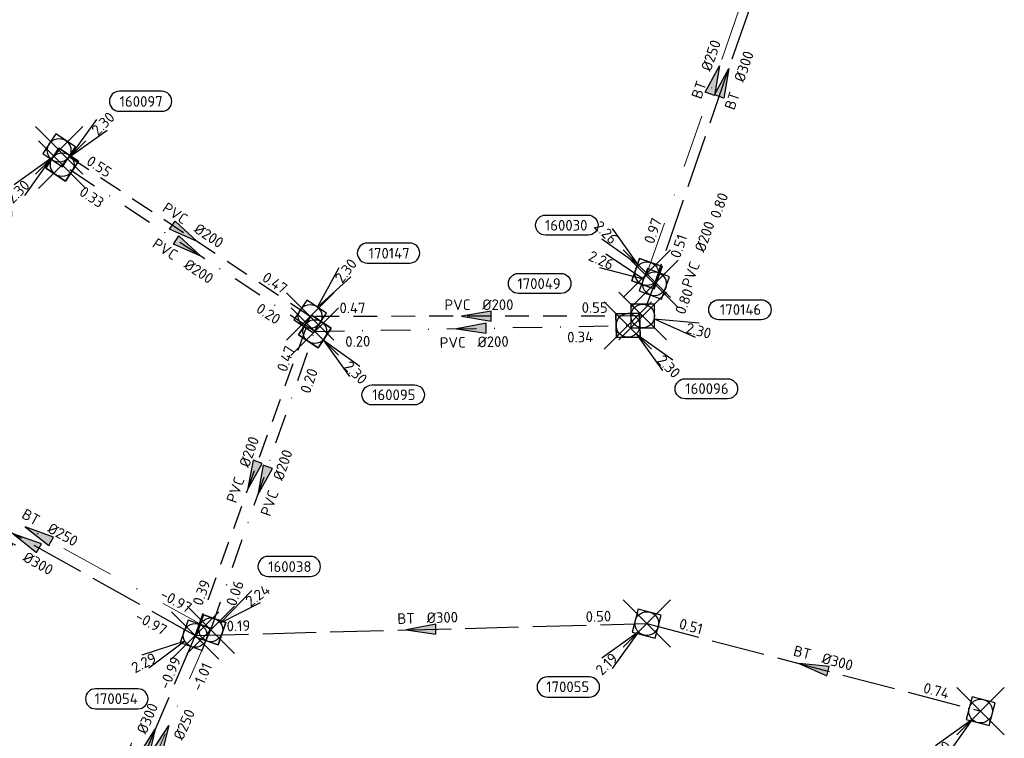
# Model space of a CAD drawing. Header units: metres. Extents: x 153343 to 157271, y 461673 to 467005.
# Tile 141 of 191: x 154023 to 154148, y 466376 to 466467. Entities that reach past the tile are written whole.
import ezdxf
from ezdxf.enums import TextEntityAlignment as Align

# ---------------------------------------------------------------- set-up
doc = ezdxf.new("R2010")
doc.units = ezdxf.units.M
doc.header["$LTSCALE"] = 0.75
doc.header["$PDMODE"] = 3
doc.header["$PDSIZE"] = 3
for name, pattern in [('RI-HWA_BETON', [11.4, 9, -2.4]), ('RI-HWA_PVC', [6.4, 4, -2.4]), ('RI-VWA_BETON', [19, 9, -5, 0, -5]), ('RI-VWA_PVC', [11, 5, -3, 0, -3])]:
    doc.linetypes.add(name, pattern=pattern)
doc.layers.get('0').update_dxf_attribs({"lineweight": 25})
doc.layers.get('defpoints').update_dxf_attribs({"lineweight": 25})
for name, color, linetype in [('B-OI-RI-HWA_PUTNUMMER-S @ 0.75', 151, 'Continuous'), ('B-OI-RI-HWA_TRANSPORTLEIDING_BETON_300-G', 151, 'RI-HWA_BETON'), ('B-OI-RI-HWA_TRANSPORTLEIDING_PVC_200-G', 151, 'RI-HWA_PVC'), ('B-OI-RI-VWA_PUTNUMMER-S @ 0.75', 33, 'Continuous'), ('B-OI-RI-VWA_TRANSPORTLEIDING_PVC_200-G', 33, 'RI-VWA_PVC')]:
    doc.layers.add(name, color=color, linetype=linetype)
for name, color, linetype, lineweight in [('B-OI-RI-HWA_RIOOLPUT_INSPECTIEPUT-S', 151, 'Continuous', 25), ('B-OI-RI-HWA_STROOMRICHTING-S @ 0.75', 151, 'Continuous', 25), ('B-OI-RI-VWA_RIOOLPUT_INSPECTIEPUT_BETON-S', 33, 'Continuous', 25), ('B-OI-RI-VWA_STROOMRICHTING-S @ 0.75', 33, 'Continuous', 25), ('B-OI-RI-VWA_TRANSPORTLEIDING_BETON_250-G', 33, 'RI-VWA_BETON', 18)]:
    doc.layers.add(name, color=color, linetype=linetype, lineweight=lineweight)
doc.layers.add('inspectieput', color=7, linetype='Continuous', plot=False)
doc.styles.add('NLCS-ISO', font='isocpeur.ttf')

# ---------------------------------------------------------------- blocks, each defined once
blk = doc.blocks.new('*U46')
at = {"ltscale": 0.1}
blk.add_hatch(color=256, dxfattribs=at).paths.add_polyline_path([(2.5, 0), (-2.5, -0.83), (-2.5, 0.83)])
at = {"ltscale": 0.1, "flags": 128}
blk.add_lwpolyline([(2.5, 0), (-2.5, -0.83), (-2.5, 0.83)], close=True, dxfattribs=at)
at = {"ltscale": 0.1, "style": 'NLCS-ISO'}
for tag, p in [('BOBL', (-16.06, 0)), ('MAT', (-1, 0.5))]:
    blk.add_attdef(tag, text='', height=1.8, dxfattribs=at).set_placement(p, align=Align.BOTTOM_RIGHT)
for tag, p in [('DIA', (1, 0.5)), ('BOBR', (15.12, 0))]:
    blk.add_attdef(tag, text='', height=1.8, dxfattribs=at).set_placement(p, align=Align.BOTTOM_LEFT)
at = {"layer": 'defpoints', "ltscale": 0.1, "style": 'NLCS-ISO', "flags": 1}
blk.add_attdef('JVA', text='', height=1.8, dxfattribs=at).set_placement((0, -1), align=Align.TOP_CENTER)
blk = doc.blocks.new('*U47')
at = {"ltscale": 0.1}
blk.add_hatch(color=256, dxfattribs=at).paths.add_polyline_path([(-2.5, 0), (2.5, -0.83), (2.5, 0.83)])
at = {"ltscale": 0.1, "flags": 128}
blk.add_lwpolyline([(-2.5, 0), (2.5, -0.83), (2.5, 0.83)], close=True, dxfattribs=at)
at = {"ltscale": 0.1, "style": 'NLCS-ISO'}
for tag, p in [('BOBL', (-18.72, 0)), ('MAT', (-1, 0.5))]:
    blk.add_attdef(tag, text='', height=1.8, dxfattribs=at).set_placement(p, align=Align.BOTTOM_RIGHT)
for tag, p in [('DIA', (1, 0.5)), ('BOBR', (17.77, 0))]:
    blk.add_attdef(tag, text='', height=1.8, dxfattribs=at).set_placement(p, align=Align.BOTTOM_LEFT)
at = {"layer": 'defpoints', "ltscale": 0.1, "style": 'NLCS-ISO', "flags": 1}
blk.add_attdef('JVA', text='', height=1.8, dxfattribs=at).set_placement((0, -1), align=Align.TOP_CENTER)
blk = doc.blocks.new('*U215')
at = {"ltscale": 0.1}
blk.add_hatch(color=256, dxfattribs=at).paths.add_polyline_path([(-2.5, 0), (2.5, -0.83), (2.5, 0.83)])
at = {"ltscale": 0.1, "flags": 128}
blk.add_lwpolyline([(-2.5, 0), (2.5, -0.83), (2.5, 0.83)], close=True, dxfattribs=at)
at = {"ltscale": 0.1, "style": 'NLCS-ISO'}
for tag, p in [('BOBL', (-19.78, 0)), ('MAT', (-1, 0.5))]:
    blk.add_attdef(tag, text='', height=1.8, dxfattribs=at).set_placement(p, align=Align.BOTTOM_RIGHT)
for tag, p in [('DIA', (1, 0.5)), ('BOBR', (18.84, 0))]:
    blk.add_attdef(tag, text='', height=1.8, dxfattribs=at).set_placement(p, align=Align.BOTTOM_LEFT)
at = {"layer": 'defpoints', "ltscale": 0.1, "style": 'NLCS-ISO', "flags": 1}
blk.add_attdef('JVA', text='', height=1.8, dxfattribs=at).set_placement((0, -1), align=Align.TOP_CENTER)
blk = doc.blocks.new('*U221')
at = {"ltscale": 0.1}
blk.add_hatch(color=256, dxfattribs=at).paths.add_polyline_path([(-2.5, 0), (2.5, -0.83), (2.5, 0.83)])
at = {"ltscale": 0.1, "flags": 128}
blk.add_lwpolyline([(-2.5, 0), (2.5, -0.83), (2.5, 0.83)], close=True, dxfattribs=at)
at = {"ltscale": 0.1, "style": 'NLCS-ISO'}
for tag, p in [('BOBL', (-19.27, 0)), ('MAT', (-1, 0.5))]:
    blk.add_attdef(tag, text='', height=1.8, dxfattribs=at).set_placement(p, align=Align.BOTTOM_RIGHT)
for tag, p in [('DIA', (1, 0.5)), ('BOBR', (18.32, 0))]:
    blk.add_attdef(tag, text='', height=1.8, dxfattribs=at).set_placement(p, align=Align.BOTTOM_LEFT)
at = {"layer": 'defpoints', "ltscale": 0.1, "style": 'NLCS-ISO', "flags": 1}
blk.add_attdef('JVA', text='', height=1.8, dxfattribs=at).set_placement((0, -1), align=Align.TOP_CENTER)
blk = doc.blocks.new('*U222')
at = {"ltscale": 0.1}
blk.add_hatch(color=256, dxfattribs=at).paths.add_polyline_path([(2.5, 0), (-2.5, -0.83), (-2.5, 0.83)])
at = {"ltscale": 0.1, "flags": 128}
blk.add_lwpolyline([(2.5, 0), (-2.5, -0.83), (-2.5, 0.83)], close=True, dxfattribs=at)
at = {"ltscale": 0.1, "style": 'NLCS-ISO'}
for tag, p in [('BOBL', (-4.81, 0)), ('MAT', (-1, 0.5))]:
    blk.add_attdef(tag, text='', height=1.8, dxfattribs=at).set_placement(p, align=Align.BOTTOM_RIGHT)
for tag, p in [('DIA', (1, 0.5)), ('BOBR', (9.41, 0))]:
    blk.add_attdef(tag, text='', height=1.8, dxfattribs=at).set_placement(p, align=Align.BOTTOM_LEFT)
at = {"layer": 'defpoints', "ltscale": 0.1, "style": 'NLCS-ISO', "flags": 1}
blk.add_attdef('JVA', text='', height=1.8, dxfattribs=at).set_placement((0, -1), align=Align.TOP_CENTER)
blk = doc.blocks.new('*U223')
at = {"ltscale": 0.1}
blk.add_hatch(color=256, dxfattribs=at).paths.add_polyline_path([(-2.5, 0), (2.5, -0.83), (2.5, 0.83)])
at = {"ltscale": 0.1, "flags": 128}
blk.add_lwpolyline([(-2.5, 0), (2.5, -0.83), (2.5, 0.83)], close=True, dxfattribs=at)
at = {"ltscale": 0.1, "style": 'NLCS-ISO'}
for tag, p in [('BOBL', (-28.78, 0)), ('MAT', (-1, 0.5))]:
    blk.add_attdef(tag, text='', height=1.8, dxfattribs=at).set_placement(p, align=Align.BOTTOM_RIGHT)
for tag, p in [('DIA', (1, 0.5)), ('BOBR', (27.83, -0.01))]:
    blk.add_attdef(tag, text='', height=1.8, dxfattribs=at).set_placement(p, align=Align.BOTTOM_LEFT)
at = {"layer": 'defpoints', "ltscale": 0.1, "style": 'NLCS-ISO', "flags": 1}
blk.add_attdef('JVA', text='', height=1.8, dxfattribs=at).set_placement((0, -1), align=Align.TOP_CENTER)
blk = doc.blocks.new('*U224')
at = {"ltscale": 0.1}
blk.add_hatch(color=256, dxfattribs=at).paths.add_polyline_path([(-2.5, 0), (2.5, -0.83), (2.5, 0.83)])
at = {"ltscale": 0.1, "flags": 128}
blk.add_lwpolyline([(-2.5, 0), (2.5, -0.83), (2.5, 0.83)], close=True, dxfattribs=at)
at = {"ltscale": 0.1, "style": 'NLCS-ISO'}
for tag, p in [('BOBL', (-17.54, -3.24)), ('MAT', (-1, -3.74))]:
    blk.add_attdef(tag, text='', height=1.8, dxfattribs=at).set_placement(p, align=Align.BOTTOM_RIGHT)
for tag, p in [('DIA', (1, -3.74)), ('BOBR', (22.41, -3.23))]:
    blk.add_attdef(tag, text='', height=1.8, dxfattribs=at).set_placement(p, align=Align.BOTTOM_LEFT)
at = {"layer": 'defpoints', "ltscale": 0.1, "style": 'NLCS-ISO', "flags": 1}
blk.add_attdef('JVA', text='', height=1.8, dxfattribs=at).set_placement((0, -1), align=Align.TOP_CENTER)
blk = doc.blocks.new('*U35')
at = {"ltscale": 0.1, "style": 'NLCS-ISO'}
for tag, p in [('BOBL', (-5.66, 0)), ('MAT', (-1, 0.5))]:
    blk.add_attdef(tag, text='', height=1.8, dxfattribs=at).set_placement(p, align=Align.BOTTOM_RIGHT)
for tag, p in [('DIA', (1, 0.5)), ('BOBR', (7.22, 0))]:
    blk.add_attdef(tag, text='', height=1.8, dxfattribs=at).set_placement(p, align=Align.BOTTOM_LEFT)
at = {"layer": 'defpoints', "ltscale": 0.1, "style": 'NLCS-ISO', "flags": 1}
blk.add_attdef('JVA', text='', height=1.8, dxfattribs=at).set_placement((0, -1), align=Align.TOP_CENTER)
blk = doc.blocks.new('*U218')
at = {"ltscale": 0.1}
blk.add_hatch(color=256, dxfattribs=at).paths.add_polyline_path([(2.5, 0), (-2.5, -0.83), (-2.5, 0.83)])
at = {"ltscale": 0.1, "flags": 128}
blk.add_lwpolyline([(2.5, 0), (-2.5, -0.83), (-2.5, 0.83)], close=True, dxfattribs=at)
at = {"ltscale": 0.1, "style": 'NLCS-ISO'}
for tag, p in [('BOBL', (-26.62, -3.24)), ('MAT', (-1, -3.74))]:
    blk.add_attdef(tag, text='', height=1.8, dxfattribs=at).set_placement(p, align=Align.BOTTOM_RIGHT)
for tag, p in [('DIA', (1, -3.74)), ('BOBR', (25.67, -3.23))]:
    blk.add_attdef(tag, text='', height=1.8, dxfattribs=at).set_placement(p, align=Align.BOTTOM_LEFT)
at = {"layer": 'defpoints', "ltscale": 0.1, "style": 'NLCS-ISO', "flags": 1}
blk.add_attdef('JVA', text='', height=1.8, dxfattribs=at).set_placement((0, -1), align=Align.TOP_CENTER)
blk = doc.blocks.new('*U2347')
at = {"ltscale": 0.1}
blk.add_hatch(color=256, dxfattribs=at).paths.add_polyline_path([(2.5, 0), (-2.5, -0.83), (-2.5, 0.83)])
at = {"ltscale": 0.1, "flags": 128}
blk.add_lwpolyline([(2.5, 0), (-2.5, -0.83), (-2.5, 0.83)], close=True, dxfattribs=at)
at = {"ltscale": 0.1, "style": 'NLCS-ISO'}
for tag, p in [('BOBL', (-16.21, -3.24)), ('MAT', (-1, -3.74))]:
    blk.add_attdef(tag, text='', height=1.8, dxfattribs=at).set_placement(p, align=Align.BOTTOM_RIGHT)
for tag, p in [('DIA', (1, -3.74)), ('BOBR', (15.26, -3.24))]:
    blk.add_attdef(tag, text='', height=1.8, dxfattribs=at).set_placement(p, align=Align.BOTTOM_LEFT)
at = {"layer": 'defpoints', "ltscale": 0.1, "style": 'NLCS-ISO', "flags": 1}
blk.add_attdef('JVA', text='', height=1.8, dxfattribs=at).set_placement((0, -1), align=Align.TOP_CENTER)
blk = doc.blocks.new('*U2348')
at = {"ltscale": 0.1}
blk.add_hatch(color=256, dxfattribs=at).paths.add_polyline_path([(-2.5, 0), (2.5, -0.83), (2.5, 0.83)])
at = {"ltscale": 0.1, "flags": 128}
blk.add_lwpolyline([(-2.5, 0), (2.5, -0.83), (2.5, 0.83)], close=True, dxfattribs=at)
at = {"ltscale": 0.1, "style": 'NLCS-ISO'}
for tag, p in [('BOBL', (-17.09, -3.24)), ('MAT', (-1, -3.74))]:
    blk.add_attdef(tag, text='', height=1.8, dxfattribs=at).set_placement(p, align=Align.BOTTOM_RIGHT)
for tag, p in [('DIA', (1, -3.74)), ('BOBR', (16.14, -3.24))]:
    blk.add_attdef(tag, text='', height=1.8, dxfattribs=at).set_placement(p, align=Align.BOTTOM_LEFT)
at = {"layer": 'defpoints', "ltscale": 0.1, "style": 'NLCS-ISO', "flags": 1}
blk.add_attdef('JVA', text='', height=1.8, dxfattribs=at).set_placement((0, -1), align=Align.TOP_CENTER)
blk = doc.blocks.new('*U2378')
at = {"ltscale": 0.1}
blk.add_hatch(color=256, dxfattribs=at).paths.add_polyline_path([(-2.5, 0), (2.5, -0.83), (2.5, 0.83)])
at = {"ltscale": 0.1, "flags": 128}
blk.add_lwpolyline([(-2.5, 0), (2.5, -0.83), (2.5, 0.83)], close=True, dxfattribs=at)
at = {"ltscale": 0.1, "style": 'NLCS-ISO'}
for tag, p in [('BOBL', (-17.31, -3.24)), ('MAT', (-1, -3.74))]:
    blk.add_attdef(tag, text='', height=1.8, dxfattribs=at).set_placement(p, align=Align.BOTTOM_RIGHT)
for tag, p in [('DIA', (1, -3.74)), ('BOBR', (16.37, -3.24))]:
    blk.add_attdef(tag, text='', height=1.8, dxfattribs=at).set_placement(p, align=Align.BOTTOM_LEFT)
at = {"layer": 'defpoints', "ltscale": 0.1, "style": 'NLCS-ISO', "flags": 1}
blk.add_attdef('JVA', text='', height=1.8, dxfattribs=at).set_placement((0, -1), align=Align.TOP_CENTER)
blk = doc.blocks.new('*U2373')
at = {"ltscale": 0.1}
blk.add_hatch(color=256, dxfattribs=at).paths.add_polyline_path([(2.5, 0), (-2.5, -0.83), (-2.5, 0.83)])
at = {"ltscale": 0.1, "flags": 128}
blk.add_lwpolyline([(2.5, 0), (-2.5, -0.83), (-2.5, 0.83)], close=True, dxfattribs=at)
at = {"ltscale": 0.1, "style": 'NLCS-ISO'}
for tag, p in [('BOBL', (-11.44, -3.24)), ('MAT', (-1, -3.74))]:
    blk.add_attdef(tag, text='', height=1.8, dxfattribs=at).set_placement(p, align=Align.BOTTOM_RIGHT)
for tag, p in [('DIA', (1, -3.74)), ('BOBR', (9.83, -3.24))]:
    blk.add_attdef(tag, text='', height=1.8, dxfattribs=at).set_placement(p, align=Align.BOTTOM_LEFT)
at = {"layer": 'defpoints', "ltscale": 0.1, "style": 'NLCS-ISO', "flags": 1}
blk.add_attdef('JVA', text='', height=1.8, dxfattribs=at).set_placement((0, -1), align=Align.TOP_CENTER)
blk = doc.blocks.new('*U2374')
at = {"ltscale": 0.1}
blk.add_hatch(color=256, dxfattribs=at).paths.add_polyline_path([(-2.5, 0), (2.5, -0.83), (2.5, 0.83)])
at = {"ltscale": 0.1, "flags": 128}
blk.add_lwpolyline([(-2.5, 0), (2.5, -0.83), (2.5, 0.83)], close=True, dxfattribs=at)
at = {"ltscale": 0.1, "style": 'NLCS-ISO'}
for tag, p in [('BOBL', (-24.81, 0)), ('MAT', (-1, 0.5))]:
    blk.add_attdef(tag, text='', height=1.8, dxfattribs=at).set_placement(p, align=Align.BOTTOM_RIGHT)
for tag, p in [('DIA', (1, 0.5)), ('BOBR', (23.02, -0.01))]:
    blk.add_attdef(tag, text='', height=1.8, dxfattribs=at).set_placement(p, align=Align.BOTTOM_LEFT)
at = {"layer": 'defpoints', "ltscale": 0.1, "style": 'NLCS-ISO', "flags": 1}
blk.add_attdef('JVA', text='', height=1.8, dxfattribs=at).set_placement((0, -1), align=Align.TOP_CENTER)
blk = doc.blocks.new('*U2392')
at = {"ltscale": 0.1}
blk.add_hatch(color=256, dxfattribs=at).paths.add_polyline_path([(2.5, 0), (-2.5, -0.83), (-2.5, 0.83)])
at = {"ltscale": 0.1, "flags": 128}
blk.add_lwpolyline([(2.5, 0), (-2.5, -0.83), (-2.5, 0.83)], close=True, dxfattribs=at)
at = {"ltscale": 0.1, "style": 'NLCS-ISO'}
for tag, p in [('BOBL', (-25.33, 0)), ('MAT', (-1, 0.5))]:
    blk.add_attdef(tag, text='', height=1.8, dxfattribs=at).set_placement(p, align=Align.BOTTOM_RIGHT)
for tag, p in [('DIA', (1, 0.5)), ('BOBR', (24.38, -0.01))]:
    blk.add_attdef(tag, text='', height=1.8, dxfattribs=at).set_placement(p, align=Align.BOTTOM_LEFT)
at = {"layer": 'defpoints', "ltscale": 0.1, "style": 'NLCS-ISO', "flags": 1}
blk.add_attdef('JVA', text='', height=1.8, dxfattribs=at).set_placement((0, -1), align=Align.TOP_CENTER)
blk = doc.blocks.new('B-SRI-PUT_HWA-SO')
at = {"lineweight": -3, "flags": 128}
blk.add_lwpolyline([(-2, -2), (2, -2), (2, 2), (-2, 2)], close=True, dxfattribs=at)
at = {"lineweight": -3}
blk.add_circle((0, 0), 2, dxfattribs=at)
blk = doc.blocks.new('*U241')
for q in [(-7.6, -5.83), (-5.83, -7.6)]:
    blk.add_line((-1.41, -1.41), q)
blk.add_lwpolyline([(-16.81, -12.39), (-9.65, -12.39, 1), (-9.65, -9.01), (-16.81, -9.01, 1)], format="xyb", close=True)
at = {"ltscale": 0.1, "style": 'NLCS-ISO'}
blk.add_attdef('PUTHGT', text='', height=1.8, rotation=45, dxfattribs=at).set_placement((-8.44, -8.48), align=Align.MIDDLE_LEFT)
blk.add_attdef('PUTNR', text='', height=1.8, dxfattribs=at).set_placement((-13.33, -8.87), align=Align.MIDDLE_CENTER)
blk = doc.blocks.new('*U483')
for q in [(4.88, 8.25), (6.84, 6.71)]:
    blk.add_line((1.23, 1.57), q)
blk.add_lwpolyline([(16.81, 12.39), (9.65, 12.39, 1), (9.65, 9.01), (16.81, 9.01, 1)], format="xyb", close=True)
at = {"ltscale": 0.1, "style": 'NLCS-ISO'}
blk.add_attdef('PUTHGT', text='', height=1.8, rotation=51.9118, dxfattribs=at).set_placement((4.7, 6.04), align=Align.MIDDLE_LEFT)
blk.add_attdef('PUTNR', text='', height=1.8, dxfattribs=at).set_placement((13.33, 10.67), align=Align.MIDDLE_CENTER)
blk = doc.blocks.new('*U487')
for q in [(-8.98, -3.34), (-7.81, -5.55)]:
    blk.add_line((-1.77, -0.94), q)
blk.add_lwpolyline([(-16.81, -12.39), (-9.65, -12.39, 1), (-9.65, -9.01), (-16.81, -9.01, 1)], format="xyb", close=True)
at = {"ltscale": 0.1, "style": 'NLCS-ISO'}
blk.add_attdef('PUTHGT', text='', height=1.8, rotation=27.9278, dxfattribs=at).set_placement((-10.56, -5.63), align=Align.MIDDLE_LEFT)
blk.add_attdef('PUTNR', text='', height=1.8, dxfattribs=at).set_placement((-13.33, -8.87), align=Align.MIDDLE_CENTER)
blk = doc.blocks.new('*U488')
for q in [(8.88, -3.6), (9.51, -1.18)]:
    blk.add_line((1.94, -0.5), q)
blk.add_lwpolyline([(20, -0.63), (12.84, -0.63, -1), (12.84, 2.75), (20, 2.75, -1)], format="xyb", close=True)
at = {"ltscale": 0.1, "style": 'NLCS-ISO'}
blk.add_attdef('PUTNR', text='', height=1.8, dxfattribs=at).set_placement((16.52, 2.89), align=Align.MIDDLE_CENTER)
blk.add_attdef('PUTHGT', text='', height=1.8, rotation=345.425, dxfattribs=at).set_placement((7.39, -1.95), align=Align.MIDDLE_LEFT)
blk = doc.blocks.new('*U476')
for q in [(-8.19, 4.98), (-9.2, 2.69)]:
    blk.add_line((-1.83, 0.81), q)
blk.add_lwpolyline([(-22.94, 1.76), (-15.78, 1.76, -1), (-15.78, -1.63), (-22.94, -1.63, -1)], format="xyb", close=True)
at = {"ltscale": 0.1, "style": 'NLCS-ISO'}
blk.add_attdef('PUTHGT', text='', height=1.8, rotation=336.1884, dxfattribs=at).set_placement((-10.94, 4.86), align=Align.MIDDLE_LEFT)
blk.add_attdef('PUTNR', text='', height=1.8, dxfattribs=at).set_placement((-19.47, 0.03), align=Align.MIDDLE_CENTER)
blk = doc.blocks.new('*U43')
for q in [(5.83, 7.6), (7.6, 5.83)]:
    blk.add_line((1.41, 1.41), q)
blk.add_lwpolyline([(16.81, 12.39), (9.65, 12.39, 1), (9.65, 9.01), (16.81, 9.01, 1)], format="xyb", close=True)
at = {"ltscale": 0.1, "style": 'NLCS-ISO'}
blk.add_attdef('PUTHGT', text='', height=1.8, rotation=45, dxfattribs=at).set_placement((5.39, 5.43), align=Align.MIDDLE_LEFT)
blk.add_attdef('PUTNR', text='', height=1.8, dxfattribs=at).set_placement((13.33, 10.67), align=Align.MIDDLE_CENTER)
blk = doc.blocks.new('*U321')
for q in [(5.83, -7.6), (7.6, -5.83)]:
    blk.add_line((1.41, -1.41), q)
blk.add_lwpolyline([(16.81, -12.39), (9.65, -12.39, -1), (9.65, -9.01), (16.81, -9.01, -1)], format="xyb", close=True)
at = {"ltscale": 0.1, "style": 'NLCS-ISO'}
blk.add_attdef('PUTHGT', text='', height=1.8, rotation=315, dxfattribs=at).set_placement((5.39, -5.43), align=Align.MIDDLE_LEFT)
blk.add_attdef('PUTNR', text='', height=1.8, dxfattribs=at).set_placement((13.33, -8.87), align=Align.MIDDLE_CENTER)
blk = doc.blocks.new('*U528')
for q in [(6.93, 6.61), (8.41, 4.59)]:
    blk.add_line((1.62, 1.18), q)
blk.add_lwpolyline([(16.81, 12.39), (9.65, 12.39, 1), (9.65, 9.01), (16.81, 9.01, 1)], format="xyb", close=True)
at = {"ltscale": 0.1, "style": 'NLCS-ISO'}
blk.add_attdef('PUTHGT', text='', height=1.8, rotation=36.1429, dxfattribs=at).set_placement((6.16, 4.53), align=Align.MIDDLE_LEFT)
blk.add_attdef('PUTNR', text='', height=1.8, dxfattribs=at).set_placement((13.33, 10.67), align=Align.MIDDLE_CENTER)
blk = doc.blocks.new('*U534')
for q in [(-5.83, 7.6), (-7.6, 5.83)]:
    blk.add_line((-1.41, 1.41), q)
blk.add_lwpolyline([(-17.1, 9.88), (-9.94, 9.88, -1), (-9.94, 6.5), (-17.1, 6.5, -1)], format="xyb", close=True)
at = {"ltscale": 0.1, "style": 'NLCS-ISO'}
blk.add_attdef('PUTNR', text='', height=1.8, dxfattribs=at).set_placement((-13.62, 8.16), align=Align.MIDDLE_CENTER)
blk.add_attdef('PUTHGT', text='', height=1.8, rotation=315, dxfattribs=at).set_placement((-8.44, 8.48), align=Align.MIDDLE_LEFT)
blk = doc.blocks.new('B-SRI-PUT_VWA-SO')
at = {"flags": 128}
blk.add_lwpolyline([(-2, 2), (2, 2), (2, -2), (-2, -2)], close=True, dxfattribs=at)
at = {"lineweight": -3, "flags": 128}
blk.add_lwpolyline([(2, -2), (2, 2), (-2, 2), (-2, -2)], close=True, dxfattribs=at)
at = {"lineweight": -3}
blk.add_circle((0, 0), 2, dxfattribs=at)

msp = doc.modelspace()

# ---------------------------------------------------------------- linework, layer by layer
at = {"layer": 'B-OI-RI-HWA_TRANSPORTLEIDING_BETON_300-G', "transparency": 33554610}
for p, q in [((154121.21, 466484.24), (154103.62, 466433.26)), ((154002.69, 466412.69), (154045.5, 466388.76)), ((154045.5, 466388.76), (154102.65, 466390.26)), ((154102.65, 466390.26), (154144.9, 466379.18)), ((154045.5, 466388.76), (154033.92, 466361.59))]:
    msp.add_line(p, q, dxfattribs=at)
at = {"layer": 'B-OI-RI-HWA_TRANSPORTLEIDING_PVC_200-G', "transparency": 33554610}
for p, q in [((154060.05, 466429.13), (154028.28, 466450.16)), ((154103.62, 466433.26), (154102.13, 466429.19)), ((154045.5, 466388.76), (154060.05, 466429.13)), ((154102.13, 466429.19), (154060.05, 466429.13))]:
    msp.add_line(p, q, dxfattribs=at)
at = {"layer": 'B-OI-RI-VWA_TRANSPORTLEIDING_BETON_250-G', "transparency": 33554610}
for p, q in [((154102.67, 466434.55), (154119.81, 466483.64)), ((154003.79, 466413.69), (154047.48, 466389.47)), ((154047.48, 466389.47), (154035.37, 466361.84))]:
    msp.add_line(p, q, dxfattribs=at)
at = {"layer": 'B-OI-RI-VWA_TRANSPORTLEIDING_PVC_200-G', "transparency": 33554610}
for p, q in [((154060.64, 466427.22), (154028.67, 466448.34)), ((154060.64, 466427.22), (154100.27, 466428)), ((154047.48, 466389.47), (154060.64, 466427.22))]:
    msp.add_line(p, q, dxfattribs=at)
at = {"layer": 'inspectieput', "color": 0, "transparency": 33554610}
for p in [(154028.28, 466450.16), (154028.67, 466448.34), (154102.67, 466434.55), (154103.62, 466433.26), (154060.05, 466429.13), (154102.13, 466429.19), (154060.64, 466427.22), (154100.27, 466428), (154102.65, 466390.26), (154045.5, 466388.76), (154047.48, 466389.47), (154144.9, 466379.18)]:
    msp.add_point(p, dxfattribs=at)
at = {"layer": 'inspectieput'}
for p in [(154028.28, 466450.16), (154028.28, 466450.16), (154028.67, 466448.34), (154028.67, 466448.34), (154102.67, 466434.55), (154102.67, 466434.55), (154103.62, 466433.26), (154103.62, 466433.26), (154060.05, 466429.13), (154060.05, 466429.13), (154102.13, 466429.19), (154102.13, 466429.19), (154060.64, 466427.22), (154060.64, 466427.22), (154100.27, 466428), (154100.27, 466428), (154102.65, 466390.26), (154102.65, 466390.26), (154045.5, 466388.76), (154045.5, 466388.76), (154047.48, 466389.47), (154047.48, 466389.47), (154144.9, 466379.18), (154144.9, 466379.18)]:
    msp.add_point(p, dxfattribs=at)

# ---------------------------------------------------------------- block references
at = {"layer": 'B-OI-RI-HWA_PUTNUMMER-S @ 0.75', "color": 0, "transparency": 33554610}
ref = msp.add_blockref('*U241', (154028.28, 466450.16), dxfattribs=dict(at, xscale=0.75, yscale=0.75, zscale=0.75))
ref.add_attrib('PUTNR', '170148', dxfattribs={"layer": '0', "ltscale": 0.1, "height": 1.35, "style": 'NLCS-ISO'}).set_placement((154018.28, 466442.16), align=Align.MIDDLE_CENTER)
ref.add_attrib('PUTHGT', '2.30', dxfattribs={"layer": '0', "ltscale": 0.1, "height": 1.35, "rotation": 45, "style": 'NLCS-ISO'}).set_placement((154021.95, 466443.8), align=Align.MIDDLE_LEFT)
at = {"layer": 'B-OI-RI-HWA_PUTNUMMER-S @ 0.75', "color": 0, "transparency": 33554610, "xscale": 0.75, "yscale": 0.75, "zscale": 0.75}
for name, p, values in [('*U483', (154060.05, 466429.13), {'PUTNR': '170147', 'PUTHGT': '2.30'}), ('*U476', (154103.62, 466433.26), {'PUTNR': '170049', 'PUTHGT': '2.26'})]:
    msp.add_blockref(name, p, dxfattribs=at).add_auto_attribs(values)
at = {"layer": 'B-OI-RI-HWA_PUTNUMMER-S @ 0.75', "color": 0, "transparency": 33554610}
ref = msp.add_blockref('*U488', (154102.13, 466429.19), dxfattribs=dict(at, xscale=0.75, yscale=0.75, zscale=0.75))
ref.add_attrib('PUTNR', '170146', dxfattribs={"layer": '0', "ltscale": 0.1, "height": 1.35, "style": 'NLCS-ISO'}).set_placement((154114.52, 466430.01), align=Align.MIDDLE_CENTER)
ref.add_attrib('PUTHGT', '2.30', dxfattribs={"layer": '0', "ltscale": 0.1, "height": 1.35, "rotation": 345.425, "style": 'NLCS-ISO'}).set_placement((154107.68, 466427.73), align=Align.MIDDLE_LEFT)
ref = msp.add_blockref('*U241', (154102.65, 466390.26), dxfattribs=dict(at, xscale=0.75, yscale=0.75, zscale=0.75))
ref.add_attrib('PUTNR', '170055', dxfattribs={"layer": '0', "ltscale": 0.1, "height": 1.35, "style": 'NLCS-ISO'}).set_placement((154092.65, 466382.26), align=Align.MIDDLE_CENTER)
ref.add_attrib('PUTHGT', '2.19', dxfattribs={"layer": '0', "ltscale": 0.1, "height": 1.35, "rotation": 45, "style": 'NLCS-ISO'}).set_placement((154096.51, 466384.09), align=Align.MIDDLE_LEFT)
ref = msp.add_blockref('*U487', (154045.5, 466388.76), dxfattribs=dict(at, xscale=0.75, yscale=0.75, zscale=0.75))
ref.add_attrib('PUTNR', '170054', dxfattribs={"layer": '0', "ltscale": 0.1, "height": 1.35, "style": 'NLCS-ISO'}).set_placement((154035.5, 466380.76), align=Align.MIDDLE_CENTER)
ref.add_attrib('PUTHGT', '2.29', dxfattribs={"layer": '0', "ltscale": 0.1, "height": 1.35, "rotation": 27.9278, "style": 'NLCS-ISO'}).set_placement((154037.58, 466384.54), align=Align.MIDDLE_LEFT)
ref = msp.add_blockref('*U241', (154144.9, 466379.18), dxfattribs=dict(at, xscale=0.75, yscale=0.75, zscale=0.75))
ref.add_attrib('PUTNR', '170056', dxfattribs={"layer": '0', "ltscale": 0.1, "height": 1.35, "style": 'NLCS-ISO'}).set_placement((154134.9, 466371.18), align=Align.MIDDLE_CENTER)
ref.add_attrib('PUTHGT', '2.30', dxfattribs={"layer": '0', "ltscale": 0.1, "height": 1.35, "rotation": 45, "style": 'NLCS-ISO'}).set_placement((154138.57, 466372.82), align=Align.MIDDLE_LEFT)
at = {"layer": 'B-OI-RI-HWA_RIOOLPUT_INSPECTIEPUT-S', "transparency": 33554610}
for p, xscale, yscale, zscale, rotation in [((154028.28, 466450.16), 0.75, 0.75, 0.75, 326.4976227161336), ((154028.28, 466450.16), 0.75, 0.75, 0.75, 326.4976227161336), ((154028.28, 466450.16), 0.75, 0.75, 0.75, 326.4976227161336), ((154103.62, 466433.26), 0.75, 0.75, 0.75, 249.8926568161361), ((154103.62, 466433.26), 0.75, 0.75, 0.75, 249.8926568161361), ((154103.62, 466433.26), 0.75, 0.75, 0.75, 249.8926568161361), ((154060.05, 466429.13), 0.75, 0.75, 0.75, 146.4976227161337), ((154060.05, 466429.13), 0.75, 0.75, 0.75, 146.4976227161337), ((154060.05, 466429.13), 0.75, 0.75, 0.75, 146.4976227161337), ((154102.13, 466429.19), 0.7500000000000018, 0.7500000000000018, 0.7500000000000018, 180.0816954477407), ((154102.13, 466429.19), 0.7500000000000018, 0.7500000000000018, 0.7500000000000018, 180.0816954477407), ((154102.13, 466429.19), 0.7500000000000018, 0.7500000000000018, 0.7500000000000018, 180.0816954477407), ((154102.65, 466390.26), 0.75, 0.75, 0.75, 345.3051767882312), ((154102.65, 466390.26), 0.75, 0.75, 0.75, 345.3051767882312), ((154102.65, 466390.26), 0.75, 0.75, 0.75, 345.3051767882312), ((154045.5, 466388.76), 0.7499999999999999, 0.7499999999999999, 0.7499999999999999, 70.18001837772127), ((154045.5, 466388.76), 0.7499999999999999, 0.7499999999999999, 0.7499999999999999, 70.18001837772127), ((154045.5, 466388.76), 0.7499999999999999, 0.7499999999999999, 0.7499999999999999, 70.18001837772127), ((154144.9, 466379.18), 0.7500000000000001, 0.7500000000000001, 0.7500000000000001, 165.3051767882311), ((154144.9, 466379.18), 0.7500000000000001, 0.7500000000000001, 0.7500000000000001, 165.3051767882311), ((154144.9, 466379.18), 0.7500000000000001, 0.7500000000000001, 0.7500000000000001, 165.3051767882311)]:
    msp.add_blockref('B-SRI-PUT_HWA-SO', p, dxfattribs=dict(at, xscale=xscale, yscale=yscale, zscale=zscale, rotation=rotation))
at = {"layer": 'B-OI-RI-HWA_STROOMRICHTING-S @ 0.75', "color": 0, "transparency": 33554610}
for name, p, xscale, yscale, zscale, rotation, values in [('*U218', (154112.42, 466458.75), 0.75, 0.75, 0.75, 70.96365741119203, {'MAT': 'BT', 'DIA': '%%c300', 'BOBL': '0.51', 'BOBR': '0.29'}), ('*U46', (154044.17, 466439.65), 0.75, 0.75, 0.75, 326.4976227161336, {'MAT': 'PVC', 'DIA': '%%c200', 'BOBL': '0.55', 'BOBR': '0.47'}), ('*U35', (154110.41, 466436.19), 0.75, 0.75, 0.75, 69.89265681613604, {'MAT': 'PVC', 'DIA': '%%c200', 'BOBL': '0.80', 'BOBR': '0.80'}), ('*U47', (154081.09, 466429.16), 0.75, 0.75, 0.75, 0.08169544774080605, {'MAT': 'PVC', 'DIA': '%%c200', 'BOBL': '0.47', 'BOBR': '0.55'}), ('*U221', (154052.77, 466408.95), 0.75, 0.75, 0.75, 70.1800183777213, {'MAT': 'PVC', 'DIA': '%%c200', 'BOBL': '0.39', 'BOBR': '0.47'}), ('*U224', (154024.1, 466400.72), 0.7499999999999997, 0.7499999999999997, 0.7499999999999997, 330.7956152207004, {'MAT': 'BT', 'DIA': '%%c300', 'BOBL': '-1.08', 'BOBR': '-0.97'}), ('*U223', (154074.08, 466389.51), 0.75, 0.75, 0.75, 1.503481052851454, {'MAT': 'BT', 'DIA': '%%c300', 'BOBL': '0.19', 'BOBR': '0.50'}), ('*U215', (154123.77, 466384.72), 0.75, 0.75, 0.75, 345.3051767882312, {'MAT': 'BT', 'DIA': '%%c300', 'BOBL': '0.51', 'BOBR': '0.74'}), ('*U222', (154039.71, 466375.17), 0.75, 0.75, 0.75, 66.91603655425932, {'MAT': 'BT', 'DIA': '%%c300', 'BOBL': '-0.91', 'BOBR': '-0.99'})]:
    msp.add_blockref(name, p, dxfattribs=dict(at, xscale=xscale, yscale=yscale, zscale=zscale, rotation=rotation)).add_auto_attribs(values)
at = {"layer": 'B-OI-RI-VWA_PUTNUMMER-S @ 0.75', "color": 0, "transparency": 33554610, "xscale": 0.75, "yscale": 0.75, "zscale": 0.75}
for name, p, values in [('*U43', (154028.67, 466448.34), {'PUTNR': '160097', 'PUTHGT': '2.30'}), ('*U534', (154102.67, 466434.55), {'PUTNR': '160030', 'PUTHGT': '2.26'}), ('*U528', (154047.48, 466389.47), {'PUTNR': '160038', 'PUTHGT': '2.24'})]:
    msp.add_blockref(name, p, dxfattribs=at).add_auto_attribs(values)
at = {"layer": 'B-OI-RI-VWA_PUTNUMMER-S @ 0.75', "color": 0, "transparency": 33554610}
ref = msp.add_blockref('*U321', (154060.64, 466427.22), dxfattribs=dict(at, xscale=0.75, yscale=0.75, zscale=0.75))
ref.add_attrib('PUTNR', '160095', dxfattribs={"layer": '0', "ltscale": 0.1, "height": 1.35, "style": 'NLCS-ISO'}).set_placement((154070.64, 466419.22), align=Align.MIDDLE_CENTER)
ref.add_attrib('PUTHGT', '2.30', dxfattribs={"layer": '0', "ltscale": 0.1, "height": 1.35, "rotation": 315, "style": 'NLCS-ISO'}).set_placement((154064.68, 466423.15), align=Align.MIDDLE_LEFT)
ref = msp.add_blockref('*U321', (154100.27, 466428), dxfattribs=dict(at, xscale=0.75, yscale=0.75, zscale=0.75))
ref.add_attrib('PUTNR', '160096', dxfattribs={"layer": '0', "ltscale": 0.1, "height": 1.35, "style": 'NLCS-ISO'}).set_placement((154110.27, 466420), align=Align.MIDDLE_CENTER)
ref.add_attrib('PUTHGT', '2.30', dxfattribs={"layer": '0', "ltscale": 0.1, "height": 1.35, "rotation": 315, "style": 'NLCS-ISO'}).set_placement((154104.31, 466423.93), align=Align.MIDDLE_LEFT)
at = {"layer": 'B-OI-RI-VWA_RIOOLPUT_INSPECTIEPUT_BETON-S', "transparency": 33554610}
for p, xscale, yscale, zscale, rotation in [((154028.67, 466448.34), 0.75, 0.75, 0.75, 326.5504779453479), ((154102.67, 466434.55), 0.7500000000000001, 0.7500000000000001, 0.7500000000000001, 70.75311619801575), ((154060.64, 466427.22), 0.75, 0.75, 0.75, 146.5504779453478), ((154100.27, 466428), 0.75, 0.75, 0.75, 181.1275533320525), ((154047.48, 466389.47), 0.75, 0.75, 0.75, 70.78097150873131)]:
    msp.add_blockref('B-SRI-PUT_VWA-SO', p, dxfattribs=dict(at, xscale=xscale, yscale=yscale, zscale=zscale, rotation=rotation))
at = {"layer": 'B-OI-RI-VWA_STROOMRICHTING-S @ 0.75', "color": 0, "transparency": 33554610}
for name, p, xscale, yscale, zscale, rotation, values in [('*U2392', (154111.24, 466459.09), 0.75, 0.75, 0.75, 70.75311619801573, {'MAT': 'BT', 'DIA': '%%c250', 'BOBL': '0.97', 'BOBR': '0.77'}), ('*U2347', (154044.65, 466437.78), 0.75, 0.75, 0.75, 326.5504779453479, {'MAT': 'PVC', 'DIA': '%%c200', 'BOBL': '0.33', 'BOBR': '0.20'}), ('*U2348', (154080.45, 466427.61), 0.75, 0.75, 0.75, 1.12755333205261, {'MAT': 'PVC', 'DIA': '%%c200', 'BOBL': '0.20', 'BOBR': '0.34'}), ('*U2378', (154054.06, 466408.34), 0.7499999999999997, 0.7499999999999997, 0.7499999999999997, 70.78097150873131, {'MAT': 'PVC', 'DIA': '%%c200', 'BOBL': '0.06', 'BOBR': '0.20'}), ('*U2374', (154025.64, 466401.58), 0.75, 0.75, 0.75, 330.9977553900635, {'MAT': 'BT', 'DIA': '%%c250', 'BOBL': '-1.04', 'BOBR': '-0.97'}), ('*U2373', (154041.42, 466375.66), 0.75, 0.75, 0.75, 66.33255921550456, {'MAT': 'BT', 'DIA': '%%c250', 'BOBL': '-0.85', 'BOBR': '-1.01'})]:
    msp.add_blockref(name, p, dxfattribs=dict(at, xscale=xscale, yscale=yscale, zscale=zscale, rotation=rotation)).add_auto_attribs(values)

doc.saveas('drawing.dxf')
